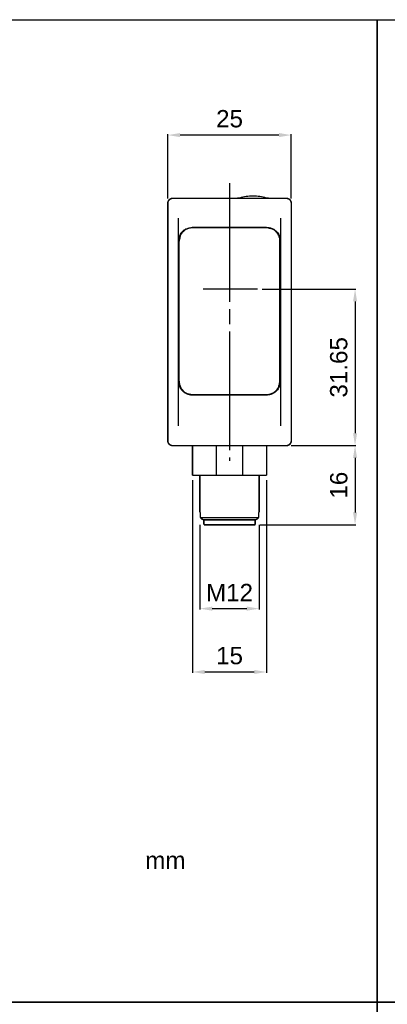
# Model space of a CAD drawing. Extents: x 2205 to 2615, y 964 to 1361.
# Tile 13 of 29: x 2338 to 2412, y 1162 to 1361. Entities that reach past the tile are written whole.
import ezdxf

# ---------------------------------------------------------------- set-up
doc = ezdxf.new("R2010")
doc.units = 0
doc.header["$MEASUREMENT"] = 0
doc.linetypes.add('CENTERLINE', pattern=[30, 24, -1.5, 3, -1.5])
doc.linetypes.add('TRATTEGGIATA2', pattern=[0.375, 0.25, -0.125])
doc.layers.get('0').update_dxf_attribs({"linetype": 'CONTINUOUS'})
doc.layers.get('DEFPOINTS').update_dxf_attribs({"linetype": 'CONTINUOUS'})
doc.layers.add('TRATTEGGIO', color=7, linetype='TRATTEGGIATA2')
doc.styles.add('QUOTE', font='ARIAL.TTF', dxfattribs={"height": 3.5})
doc.dimstyles.new('QUOTE', dxfattribs={"dimscale": 0, "dimtxt": 2.5, "dimasz": 2.5, "dimexe": 0.18, "dimexo": 1, "dimgap": 1.5, "dimtad": 1, "dimdec": 1, "dimzin": 0, "dimdsep": 46, "dimtxsty": 'QUOTE', "dimcen": 0.09, "dimadec": 0, "dimazin": 0, "dimtm": -0.1, "dimtfac": 0.5, "dimtdec": 1, "dimtmove": 0, "dimatfit": 0, "dimfxl": 0, "dimtolj": 2, "dimtzin": 0, "dimarcsym": 0})

# ---------------------------------------------------------------- blocks, each defined once
blk = doc.blocks.new('*D35')
at = {"color": 0, "linetype": 'ByBlock', "lineweight": -2}
for p, q in [((2367.92, 1324.83), (2367.92, 1337.8)), ((2390.42, 1337.62), (2370.42, 1337.62)), ((2392.92, 1324.83), (2392.92, 1337.8))]:
    blk.add_line(p, q, dxfattribs=at)
at = {"color": 0, "linetype": 'ByBlock'}
for points in [[(2370.42, 1338.04), (2370.42, 1337.21), (2367.92, 1337.62)], [(2390.42, 1338.04), (2390.42, 1337.21), (2392.92, 1337.62)]]:
    blk.add_solid(points, dxfattribs=at)
at = {"layer": 'DEFPOINTS', "color": 0, "linetype": 'ByBlock'}
for p in [(2367.92, 1337.62), (2367.92, 1323.83), (2392.92, 1323.83)]:
    blk.add_point(p, dxfattribs=at)
at = {"color": 0, "linetype": 'ByBlock', "insert": (2380.42, 1340.91), "char_height": 3.5, "attachment_point": 5, "style": 'QUOTE'}
blk.add_mtext('\\A2;25', dxfattribs=at)
blk = doc.blocks.new('*D36')
at = {"color": 0, "linetype": 'ByBlock', "lineweight": -2}
for p, q in [((2372.92, 1267.83), (2372.92, 1228.88)), ((2387.92, 1267.83), (2387.92, 1228.88)), ((2375.42, 1229.06), (2385.42, 1229.06))]:
    blk.add_line(p, q, dxfattribs=at)
at = {"color": 0, "linetype": 'ByBlock'}
for points in [[(2375.42, 1229.48), (2375.42, 1228.65), (2372.92, 1229.06)], [(2385.42, 1229.48), (2385.42, 1228.65), (2387.92, 1229.06)]]:
    blk.add_solid(points, dxfattribs=at)
at = {"layer": 'DEFPOINTS', "color": 0, "linetype": 'ByBlock'}
for p in [(2372.92, 1268.83), (2387.92, 1268.83), (2387.92, 1229.06)]:
    blk.add_point(p, dxfattribs=at)
at = {"color": 0, "linetype": 'ByBlock', "insert": (2380.42, 1232.35), "char_height": 3.5, "attachment_point": 5, "style": 'QUOTE'}
blk.add_mtext('\\A2;15', dxfattribs=at)
blk = doc.blocks.new('*D37')
at = {"color": 0, "linetype": 'ByBlock', "lineweight": -2}
for p, q in [((2387.05, 1306.48), (2406, 1306.48)), ((2405.82, 1303.98), (2405.82, 1277.33)), ((2392.92, 1274.83), (2406, 1274.83))]:
    blk.add_line(p, q, dxfattribs=at)
at = {"color": 0, "linetype": 'ByBlock'}
for points in [[(2405.41, 1303.98), (2406.24, 1303.98), (2405.82, 1306.48)], [(2405.41, 1277.33), (2406.24, 1277.33), (2405.82, 1274.83)]]:
    blk.add_solid(points, dxfattribs=at)
at = {"layer": 'DEFPOINTS', "color": 0, "linetype": 'ByBlock'}
for p in [(2386.05, 1306.48), (2391.92, 1274.83), (2405.82, 1274.83)]:
    blk.add_point(p, dxfattribs=at)
at = {"color": 0, "linetype": 'ByBlock', "insert": (2402.53, 1290.66), "char_height": 3.5, "attachment_point": 5, "rotation": 90, "style": 'QUOTE'}
blk.add_mtext('\\A2;31.65', dxfattribs=at)
blk = doc.blocks.new('*D38')
at = {"color": 0, "linetype": 'ByBlock', "lineweight": -2}
for p, q in [((2374.42, 1258.83), (2374.42, 1241.69)), ((2386.42, 1258.83), (2386.42, 1241.69)), ((2376.92, 1241.87), (2383.92, 1241.87))]:
    blk.add_line(p, q, dxfattribs=at)
at = {"color": 0, "linetype": 'ByBlock'}
for points in [[(2376.92, 1242.28), (2376.92, 1241.45), (2374.42, 1241.87)], [(2383.92, 1242.28), (2383.92, 1241.45), (2386.42, 1241.87)]]:
    blk.add_solid(points, dxfattribs=at)
at = {"layer": 'DEFPOINTS', "color": 0, "linetype": 'ByBlock'}
for p in [(2374.42, 1259.83), (2386.42, 1259.83), (2386.42, 1241.87)]:
    blk.add_point(p, dxfattribs=at)
at = {"color": 0, "linetype": 'ByBlock', "insert": (2380.42, 1245.13), "char_height": 3.5, "attachment_point": 5, "style": 'QUOTE'}
blk.add_mtext('\\A2;M12', dxfattribs=at)
blk = doc.blocks.new('*D39')
at = {"color": 0, "linetype": 'ByBlock', "lineweight": -2}
for p, q in [((2393.92, 1274.83), (2406, 1274.83)), ((2405.82, 1272.33), (2405.82, 1261.33)), ((2386.62, 1258.83), (2406, 1258.83))]:
    blk.add_line(p, q, dxfattribs=at)
at = {"color": 0, "linetype": 'ByBlock'}
for points in [[(2405.41, 1272.33), (2406.24, 1272.33), (2405.82, 1274.83)], [(2405.41, 1261.33), (2406.24, 1261.33), (2405.82, 1258.83)]]:
    blk.add_solid(points, dxfattribs=at)
at = {"layer": 'DEFPOINTS', "color": 0, "linetype": 'ByBlock'}
for p in [(2392.92, 1274.83), (2385.62, 1258.83), (2405.82, 1258.83)]:
    blk.add_point(p, dxfattribs=at)
at = {"color": 0, "linetype": 'ByBlock', "insert": (2402.54, 1266.83), "char_height": 3.5, "attachment_point": 5, "rotation": 90, "style": 'QUOTE'}
blk.add_mtext('\\A2;16', dxfattribs=at)

msp = doc.modelspace()

# ---------------------------------------------------------------- linework, layer by layer
at = {"color": 7, "linetype": 'CENTERLINE'}
msp.add_line((2380.42, 1327.91), (2380.42, 1271.75), dxfattribs=at)
at = {"color": 7, "linetype": 'Continuous'}
for p, q in [((2370.12, 1278.83), (2370.12, 1320.83)), ((2390.72, 1320.83), (2390.72, 1278.83)), ((2372.92, 1318.97), (2387.92, 1318.97)), ((2387.92, 1318.87), (2372.92, 1318.87)), ((2370.22, 1316.19), (2370.22, 1316.3)), ((2370.22, 1287.85), (2370.22, 1316.19)), ((2390.62, 1316.3), (2390.62, 1316.19)), ((2390.62, 1287.85), (2390.62, 1316.19)), ((2386.05, 1306.48), (2375.08, 1306.48)), ((2372.92, 1285.16), (2387.92, 1285.16)), ((2387.92, 1285.05), (2372.92, 1285.05)), ((2377.72, 1274.83), (2377.72, 1268.83)), ((2383.11, 1268.83), (2383.11, 1274.83)), ((2374.42, 1261.33), (2374.48, 1261.33)), ((2374.5, 1260.33), (2386.33, 1260.33)), ((2386.35, 1261.33), (2386.42, 1261.33))]:
    msp.add_line(p, q, dxfattribs=at)
at = {"color": 7, "linetype": 'Continuous', "const_width": 0.3}
for points in [[(2368.92, 1324.83, 0.414214), (2367.92, 1323.83)], [(2392.92, 1323.83, 0.414214), (2391.92, 1324.83)], [(2367.92, 1275.83, 0.414214), (2368.92, 1274.83)], [(2391.92, 1274.83, 0.414214), (2392.92, 1275.83)], [(2374.48, 1261.33), (2374.49, 1261.33, -0.138808), (2374.49, 1261.33, -0.083357), (2374.49, 1261.33, -0.044385), (2374.49, 1261.32, -0.026555), (2374.49, 1261.32, -0.017028), (2374.49, 1261.31, -0.011728), (2374.49, 1261.31, -0.009959), (2374.49, 1261.3, -0.009499), (2374.5, 1261.29, -0.005913), (2374.5, 1261.29, -0.001618), (2374.5, 1261.28, -0.00736), (2374.5, 1261.27, -0.011138), (2374.5, 1261.25, -0.004794), (2374.5, 1261.23, -0.002336)], [(2374.5, 1260.33), (2374.53, 1260.3, 0.000017), (2374.56, 1260.27, 0.000016), (2374.59, 1260.24, 0.000017), (2374.62, 1260.21, 0.000021), (2374.65, 1260.18, 0.000016), (2374.68, 1260.15, 0.000006), (2374.71, 1260.13, 0.000023), (2374.74, 1260.1, 0.00004), (2374.79, 1260.05, 0.00002), (2374.86, 1259.98, 0.000011)], [(2385.98, 1259.98), (2386.01, 1260.01, 0.00002), (2386.03, 1260.04, 0.000018), (2386.06, 1260.07, 0.00002), (2386.09, 1260.1, 0.000023), (2386.12, 1260.13, 0.000018), (2386.15, 1260.15, 0.000006), (2386.18, 1260.18, 0.000025), (2386.21, 1260.21, 0.000041), (2386.26, 1260.26, 0.00002), (2386.33, 1260.33, 0.00001)], [(2386.33, 1261.23), (2386.33, 1261.24, -0.00403), (2386.33, 1261.25, -0.004373), (2386.33, 1261.26, -0.004576), (2386.33, 1261.27, -0.00468), (2386.33, 1261.28, -0.004825), (2386.34, 1261.29, -0.004879), (2386.34, 1261.3, -0.005855), (2386.34, 1261.3, -0.008028), (2386.34, 1261.31, -0.007566), (2386.34, 1261.31, -0.002897), (2386.34, 1261.32, -0.013578), (2386.34, 1261.32, -0.045727), (2386.34, 1261.33, -0.049491), (2386.35, 1261.33, -0.039682)]]:
    msp.add_lwpolyline(points, format="xyb", dxfattribs=at)
for points in [[(2367.92, 1320.83), (2367.92, 1323.83)], [(2368.92, 1324.83), (2391.92, 1324.83)], [(2392.92, 1323.83), (2392.92, 1320.83)], [(2367.92, 1278.83), (2367.92, 1320.83)], [(2392.92, 1320.83), (2392.92, 1278.83)], [(2367.92, 1275.83), (2367.92, 1278.83)], [(2392.92, 1278.83), (2392.92, 1275.83)], [(2391.92, 1274.83), (2368.92, 1274.83)], [(2372.92, 1274.83), (2372.92, 1268.83)], [(2387.92, 1268.83), (2387.92, 1274.83)], [(2377.72, 1268.83), (2372.92, 1268.83)], [(2374.42, 1268.83), (2374.42, 1261.33)], [(2383.11, 1268.83), (2377.72, 1268.83)], [(2387.92, 1268.83), (2383.11, 1268.83)], [(2386.42, 1261.33), (2386.42, 1268.83)], [(2374.5, 1261.23), (2374.5, 1260.33)], [(2386.33, 1260.33), (2386.33, 1261.23)], [(2374.86, 1259.98), (2375.04, 1259.83)], [(2385.79, 1259.83), (2375.04, 1259.83)], [(2375.22, 1259.83), (2375.22, 1258.83)], [(2380.42, 1258.83), (2375.22, 1258.83)], [(2385.62, 1258.83), (2380.42, 1258.83)], [(2385.62, 1258.83), (2385.62, 1259.83)], [(2385.79, 1259.83), (2385.98, 1259.98)]]:
    msp.add_lwpolyline(points, dxfattribs=at)
at = {"color": 7, "linetype": 'Continuous'}
for points in [[(2382.41, 1324.9), (2382.39, 1324.9, -0.00278), (2382.37, 1324.89, -0.002776), (2382.35, 1324.89, -0.002774), (2382.33, 1324.88, -0.002778), (2382.31, 1324.88, -0.00278), (2382.28, 1324.87, -0.002779), (2382.26, 1324.87, -0.002782), (2382.24, 1324.86, -0.002788), (2382.22, 1324.86, -0.002782), (2382.2, 1324.86, -0.002765), (2382.17, 1324.85, -0.00279), (2382.15, 1324.85, -0.002846), (2382.13, 1324.85, -0.002766), (2382.11, 1324.84, -0.002584), (2382.08, 1324.84, -0.00285), (2382.06, 1324.84, -0.003393), (2382.04, 1324.84, -0.002579), (2382.02, 1324.84, -0.000895), (2382, 1324.83, -0.003628), (2381.97, 1324.83, -0.006238), (2381.93, 1324.83, -0.003055), (2381.88, 1324.83, -0.001621)], [(2388.45, 1324.83), (2388.43, 1324.83, -0.002781), (2388.4, 1324.83, -0.002777), (2388.38, 1324.83, -0.002775), (2388.36, 1324.83, -0.002779), (2388.34, 1324.83, -0.002781), (2388.31, 1324.84, -0.00278), (2388.29, 1324.84, -0.002783), (2388.27, 1324.84, -0.002789), (2388.25, 1324.84, -0.002783), (2388.22, 1324.84, -0.002766), (2388.2, 1324.85, -0.00279), (2388.18, 1324.85, -0.002846), (2388.16, 1324.85, -0.002766), (2388.14, 1324.86, -0.002584), (2388.11, 1324.86, -0.002849), (2388.09, 1324.86, -0.003392), (2388.07, 1324.87, -0.002579), (2388.05, 1324.87, -0.000895), (2388.03, 1324.88, -0.003627), (2388, 1324.88, -0.006236), (2387.97, 1324.89, -0.003054), (2387.92, 1324.9, -0.00162)], [(2370.12, 1316.19), (2370.13, 1316.49, -0.034243), (2370.19, 1316.81, -0.027488), (2370.28, 1317.13, -0.028666), (2370.42, 1317.46, -0.038402), (2370.62, 1317.77, -0.03099), (2370.85, 1318.07, -0.013481), (2371.09, 1318.33, -0.04277), (2371.45, 1318.56, -0.075764), (2372.07, 1318.78, -0.038658), (2372.92, 1318.97, -0.019385)], [(2372.92, 1318.87), (2372.59, 1318.86, 0.034503), (2372.26, 1318.79, 0.030188), (2371.92, 1318.69, 0.030892), (2371.6, 1318.53, 0.038752), (2371.29, 1318.32, 0.032453), (2371.01, 1318.09, 0.016683), (2370.77, 1317.85, 0.041343), (2370.56, 1317.5, 0.069919), (2370.38, 1316.94, 0.03764), (2370.22, 1316.19, 0.020049)], [(2370.22, 1316.3), (2370.22, 1316.5, -0.021041), (2370.25, 1316.71, -0.017893), (2370.29, 1316.91, -0.019295), (2370.34, 1317.12, -0.024675), (2370.43, 1317.33, -0.01905), (2370.51, 1317.53, -0.006607), (2370.6, 1317.71, -0.027187), (2370.76, 1317.91, -0.047864), (2371.04, 1318.2, -0.023417), (2371.43, 1318.54, -0.011974)], [(2387.92, 1318.97), (2388.22, 1318.96, -0.033871), (2388.54, 1318.9, -0.027205), (2388.86, 1318.81, -0.0284), (2389.19, 1318.67, -0.038116), (2389.51, 1318.47, -0.030844), (2389.8, 1318.24, -0.013442), (2390.07, 1318.01, -0.042723), (2390.3, 1317.65, -0.076097), (2390.52, 1317.03, -0.03899), (2390.72, 1316.19, -0.019577)], [(2390.62, 1316.19), (2390.6, 1316.52, 0.034882), (2390.53, 1316.84, 0.030498), (2390.43, 1317.18, 0.031171), (2390.27, 1317.5, 0.039021), (2390.06, 1317.81, 0.032582), (2389.83, 1318.09, 0.016715), (2389.58, 1318.32, 0.041339), (2389.24, 1318.53, 0.069562), (2388.67, 1318.71, 0.037309), (2387.92, 1318.87, 0.019849)], [(2389.41, 1318.54), (2389.59, 1318.41, -0.021264), (2389.77, 1318.26, -0.020269), (2389.93, 1318.09, -0.021497), (2390.08, 1317.91, -0.024947), (2390.21, 1317.72, -0.02013), (2390.32, 1317.53, -0.009474), (2390.41, 1317.35, -0.025704), (2390.49, 1317.12, -0.042832), (2390.56, 1316.77, -0.022427), (2390.62, 1316.3, -0.012348)], [(2370.64, 1286.4), (2370.56, 1286.53, -0.013403), (2370.48, 1286.66, -0.012917), (2370.41, 1286.79, -0.013953), (2370.34, 1286.92, -0.015991), (2370.29, 1287.07, -0.012598), (2370.24, 1287.2, -0.005489), (2370.2, 1287.32, -0.016488), (2370.17, 1287.47, -0.02758), (2370.14, 1287.71, -0.014123), (2370.12, 1288.01, -0.00776)], [(2370.84, 1285.97), (2370.73, 1286.1, -0.015729), (2370.63, 1286.24, -0.014592), (2370.53, 1286.39, -0.015724), (2370.44, 1286.54, -0.018643), (2370.37, 1286.7, -0.014622), (2370.3, 1286.86, -0.005985), (2370.24, 1287, -0.019644), (2370.2, 1287.18, -0.033421), (2370.15, 1287.47, -0.016896), (2370.12, 1287.85, -0.009088)], [(2370.22, 1287.85), (2370.24, 1287.52, 0.034882), (2370.3, 1287.19, 0.030498), (2370.4, 1286.86, 0.031171), (2370.56, 1286.53, 0.03902), (2370.77, 1286.22, 0.032581), (2371.01, 1285.95, 0.016715), (2371.25, 1285.71, 0.041339), (2371.6, 1285.5, 0.069562), (2372.16, 1285.32, 0.037309), (2372.92, 1285.16, 0.019849)], [(2387.92, 1285.16), (2388.24, 1285.18, 0.034504), (2388.57, 1285.24, 0.030188), (2388.91, 1285.35, 0.030892), (2389.24, 1285.5, 0.038752), (2389.55, 1285.71, 0.032453), (2389.83, 1285.95, 0.016683), (2390.06, 1286.19, 0.041343), (2390.27, 1286.53, 0.069919), (2390.46, 1287.09, 0.03764), (2390.62, 1287.85, 0.020049)], [(2390.72, 1287.85), (2390.71, 1287.7, -0.015453), (2390.7, 1287.54, -0.012638), (2390.68, 1287.39, -0.01397), (2390.65, 1287.23, -0.018473), (2390.6, 1287.06, -0.013685), (2390.55, 1286.91, -0.003311), (2390.5, 1286.76, -0.020979), (2390.41, 1286.58, -0.037686), (2390.24, 1286.32, -0.017644), (2389.99, 1285.97, -0.008783)], [(2390.72, 1288.01), (2390.71, 1287.88, -0.013224), (2390.7, 1287.75, -0.011352), (2390.69, 1287.61, -0.012467), (2390.66, 1287.47, -0.015827), (2390.63, 1287.33, -0.011921), (2390.59, 1287.2, -0.003513), (2390.55, 1287.08, -0.017533), (2390.49, 1286.92, -0.030909), (2390.37, 1286.7, -0.014776), (2390.19, 1286.4, -0.007552)], [(2372.92, 1285.05), (2372.79, 1285.05, -0.009981), (2372.67, 1285.06, -0.010951), (2372.55, 1285.07, -0.011168), (2372.44, 1285.09, -0.010445), (2372.33, 1285.11, -0.010058), (2372.22, 1285.14, -0.009727), (2372.12, 1285.17, -0.009505), (2372.02, 1285.2, -0.009124), (2371.93, 1285.23, -0.008797), (2371.84, 1285.27, -0.008292), (2371.75, 1285.31, -0.008311), (2371.67, 1285.34, -0.00816), (2371.59, 1285.39, -0.007668), (2371.52, 1285.43, -0.007233), (2371.44, 1285.47, -0.007929), (2371.37, 1285.52, -0.009284), (2371.29, 1285.57, -0.007091), (2371.23, 1285.62, -0.002594), (2371.16, 1285.67, -0.009788), (2371.09, 1285.73, -0.016746), (2370.98, 1285.84, -0.008258), (2370.84, 1285.97, -0.004404)], [(2389.99, 1285.97), (2389.93, 1285.91, -0.007487), (2389.87, 1285.85, -0.007442), (2389.81, 1285.79, -0.007426), (2389.74, 1285.73, -0.007472), (2389.68, 1285.68, -0.007502), (2389.61, 1285.62, -0.007526), (2389.54, 1285.57, -0.007555), (2389.47, 1285.52, -0.007622), (2389.39, 1285.48, -0.00763), (2389.32, 1285.43, -0.007563), (2389.24, 1285.39, -0.007878), (2389.16, 1285.35, -0.008397), (2389.08, 1285.3, -0.008078), (2388.99, 1285.27, -0.00763), (2388.9, 1285.23, -0.009001), (2388.8, 1285.2, -0.011556), (2388.7, 1285.16, -0.008329), (2388.6, 1285.14, -0.00161), (2388.51, 1285.11, -0.013368), (2388.38, 1285.09, -0.024151), (2388.18, 1285.07, -0.011144), (2387.92, 1285.05, -0.005537)]]:
    msp.add_lwpolyline(points, format="xyb", dxfattribs=at)
for start, end in [(90, 105.3703), (74.6297, 90)]:
    msp.add_arc((2385.17, 1314.89), 10.38, start, end, dxfattribs=at)
at = {"layer": 'TRATTEGGIO', "color": 0, "linetype": 'ByBlock'}
for points in [[(2205.29, 1360.95), (2410.32, 1360.95), (2410.32, 1162.32), (2205.29, 1162.32)], [(2410.32, 1360.95), (2615.34, 1360.95), (2615.34, 1162.32), (2410.32, 1162.32)], [(2205.29, 1162.32), (2410.32, 1162.32), (2410.32, 963.68), (2205.29, 963.68)], [(2410.32, 1162.32), (2615.34, 1162.32), (2615.34, 963.68), (2410.32, 963.68)]]:
    msp.add_lwpolyline(points, close=True, dxfattribs=at)

# ---------------------------------------------------------------- texts
at = {"color": 7, "linetype": 'Continuous', "insert": (2363.35, 1190.98), "char_height": 3.51, "attachment_point": 4}
msp.add_mtext('{\\fArial|b0|i0|c0|p34;mm}', dxfattribs=at)

# ---------------------------------------------------------------- dimensions: what is measured, and where the dimension line sits
at = {"color": 7, "linetype": 'ByBlock'}
for base, p1, p2, text, picture, middle in [((2367.92, 1337.62), (2392.92, 1323.83), (2367.92, 1323.83), '25', '*D35', (2380.42, 1340.91)), ((2387.92, 1229.06), (2372.92, 1268.83), (2387.92, 1268.83), '15', '*D36', (2380.42, 1232.35)), ((2386.42, 1241.87), (2374.42, 1259.83), (2386.42, 1259.83), 'M12', '*D38', (2380.42, 1245.13))]:
    dim = msp.add_linear_dim(base=base, p1=p1, p2=p2, text=text, dimstyle='QUOTE', override={"dimscale": 1}, dxfattribs=at)
    dim.commit()
    dim.dimension.update_dxf_attribs({"geometry": picture, "text_midpoint": middle})
for base, p1, p2, text, picture, middle in [((2405.82, 1274.83), (2386.05, 1306.48), (2391.92, 1274.83), '31.65', '*D37', (2402.53, 1290.66)), ((2405.82, 1258.83), (2392.92, 1274.83), (2385.62, 1258.83), '16', '*D39', (2402.54, 1266.83))]:
    dim = msp.add_linear_dim(base=base, p1=p1, p2=p2, angle=90, text=text, dimstyle='QUOTE', override={"dimscale": 1}, dxfattribs=at)
    dim.commit()
    dim.dimension.update_dxf_attribs({"geometry": picture, "text_midpoint": middle})

doc.saveas('drawing.dxf')
